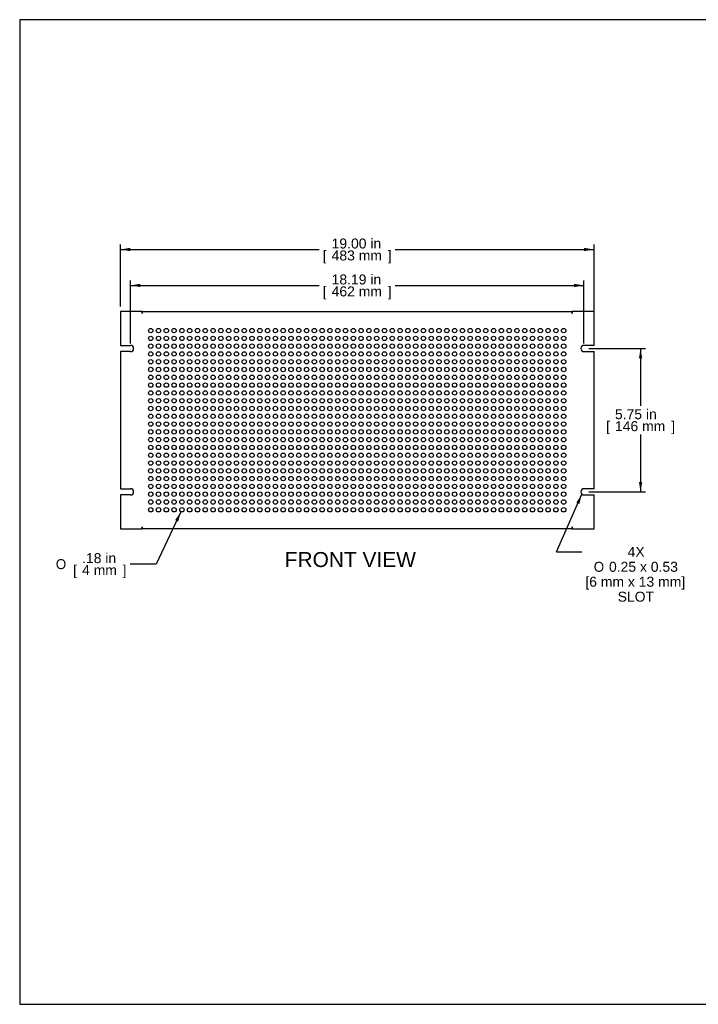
# Model space of a CAD drawing. Header units: inches. Extents: x 0 to 52.8, y -0.2 to 39.5.
# Tile 1 of 17: x 0 to 27.2, y 0 to 39.5. Entities that reach past the tile are written whole.
import ezdxf
from ezdxf.enums import TextEntityAlignment as Align

# ---------------------------------------------------------------- set-up
doc = ezdxf.new("R2010")
doc.units = ezdxf.units.IN
doc.header["$MEASUREMENT"] = 0
doc.layers.add('COM54345', color=7, linetype='Continuous')
doc.layers.add('Default', color=7, linetype='Continuous')
doc.styles.add('SEACAD_Arial', font='arial.ttf')
doc.styles.add('SEACAD_Solid_Edge_ANSI1_Symbols', font='txt')
doc.styles.add('SEACAD_Solid_Edge_ISO_GDT_Symbols', font='txt')
doc.dimstyles.new('WEB_SMALL', dxfattribs={"dimtxt": 0.4, "dimasz": 0.4, "dimexe": 0.2, "dimexo": 0.2, "dimgap": 0.2, "dimtad": 0, "dimtih": 1, "dimtoh": 1, "dimzin": 4, "dimdsep": 46, "dimtxsty": 'SEACAD_Arial', "dimblk1": '_SE_FILLED', "dimblk2": '_SE_FILLED', "dimsah": 1, "dimcen": 0.2, "dimadec": 0, "dimazin": 0, "dimtfac": 1, "dimtofl": 0, "dimtmove": 0, "dimatfit": 3, "dimfxl": 1, "dimtolj": 1, "dimtzin": 4, "dimarcsym": 0})

# ---------------------------------------------------------------- blocks, each defined once
blk = doc.blocks.new('SEANNOT_GROUP1')
at = {"layer": 'Default', "linetype": 'Continuous'}
blk.add_hatch(color=7, dxfattribs=at).paths.add_polyline_path([(22.446, 20.069), (22.546, 20.462), (22.324, 20.123)])
at = {"layer": 'Default', "color": 7, "linetype": 'Continuous'}
blk.add_line((21.53, 18.148), (22.547, 18.148), dxfattribs=at)
blk.add_lwpolyline([(21.53, 18.148), (22.546, 20.462)], dxfattribs=at)
for s, style, p in [('4X', 'SEACAD_Arial', (24.383, 18.348)), ('O', 'SEACAD_Solid_Edge_ISO_GDT_Symbols', (23.024, 17.748)), (' 0.25 x 0.53', 'SEACAD_Arial', (23.48, 17.748)), ('[6 mm x 13 mm]', 'SEACAD_Arial', (22.687, 17.148)), ('SLOT', 'SEACAD_Arial', (23.983, 16.548))]:
    blk.add_text(s, height=0.4, dxfattribs=dict(at, style=style)).set_placement(p, align=Align.TOP_LEFT)
blk = doc.blocks.new('SE2')
at = {"layer": 'COM54345', "color": 7, "linetype": 'Continuous'}
for p, q in [((4.037, 27.787), (4.037, 26.428)), ((4.912, 27.787), (4.037, 27.787)), ((4.912, 27.701), (4.912, 27.787)), ((4.912, 27.787), (22.162, 27.787)), ((4.912, 27.787), (4.912, 27.701)), ((4.912, 27.701), (4.912, 27.701)), ((23.037, 27.787), (22.162, 27.787)), ((22.162, 27.701), (22.162, 27.787)), ((22.162, 27.787), (22.162, 27.701)), ((22.162, 27.701), (22.162, 27.701)), ((23.037, 26.428), (23.037, 27.787)), ((4.037, 26.428), (4.443, 26.428)), ((4.037, 26.178), (4.037, 20.678)), ((4.443, 26.178), (4.037, 26.178)), ((23.037, 26.428), (22.631, 26.428)), ((22.631, 26.178), (23.037, 26.178)), ((23.037, 20.678), (23.037, 26.178)), ((4.037, 20.678), (4.443, 20.678)), ((23.037, 20.678), (22.631, 20.678)), ((4.037, 20.428), (4.037, 19.069)), ((4.443, 20.428), (4.037, 20.428)), ((22.631, 20.428), (23.037, 20.428)), ((23.037, 19.069), (23.037, 20.428)), ((4.037, 19.069), (4.912, 19.069)), ((4.912, 19.155), (4.912, 19.069)), ((4.912, 19.155), (4.912, 19.155)), ((4.912, 19.069), (4.912, 19.155)), ((22.162, 19.069), (4.912, 19.069)), ((22.162, 19.155), (22.162, 19.155)), ((22.162, 19.155), (22.162, 19.069)), ((22.162, 19.069), (22.162, 19.155)), ((22.162, 19.069), (23.037, 19.069))]:
    blk.add_line(p, q, dxfattribs=at)
for centre in [(5.256, 27.022), (5.568, 27.022), (5.881, 27.022), (6.193, 27.022), (6.506, 27.022), (6.818, 27.022), (7.131, 27.022), (7.443, 27.022), (7.756, 27.022), (8.068, 27.022), (8.381, 27.022), (8.693, 27.022), (9.006, 27.022), (9.318, 27.022), (9.631, 27.022), (9.943, 27.022), (10.256, 27.022), (10.568, 27.022), (10.881, 27.022), (11.193, 27.022), (11.506, 27.022), (11.818, 27.022), (12.131, 27.022), (12.443, 27.022), (12.756, 27.022), (13.068, 27.022), (13.381, 27.022), (13.693, 27.022), (14.006, 27.022), (14.318, 27.022), (14.631, 27.022), (14.943, 27.022), (15.256, 27.022), (15.568, 27.022), (15.881, 27.022), (16.193, 27.022), (16.506, 27.022), (16.818, 27.022), (17.131, 27.022), (17.443, 27.022), (17.756, 27.022), (18.068, 27.022), (18.381, 27.022), (18.693, 27.022), (19.006, 27.022), (19.318, 27.022), (19.631, 27.022), (19.943, 27.022), (20.256, 27.022), (20.568, 27.022), (20.881, 27.022), (21.193, 27.022), (21.506, 27.022), (21.818, 27.022), (5.256, 26.709), (5.256, 26.397), (5.568, 26.709), (5.568, 26.397), (5.881, 26.709), (5.881, 26.397), (6.193, 26.709), (6.193, 26.397), (6.506, 26.709), (6.506, 26.397), (6.818, 26.709), (6.818, 26.397), (7.131, 26.709), (7.131, 26.397), (7.443, 26.709), (7.443, 26.397), (7.756, 26.709), (7.756, 26.397), (8.068, 26.709), (8.068, 26.397), (8.381, 26.709), (8.381, 26.397), (8.693, 26.709), (8.693, 26.397), (9.006, 26.709), (9.006, 26.397), (9.318, 26.709), (9.318, 26.397), (9.631, 26.709), (9.631, 26.397), (9.943, 26.709), (9.943, 26.397), (10.256, 26.709), (10.256, 26.397), (10.568, 26.709), (10.568, 26.397), (10.881, 26.709), (10.881, 26.397), (11.193, 26.709), (11.193, 26.397), (11.506, 26.709), (11.506, 26.397), (11.818, 26.709), (11.818, 26.397), (12.131, 26.709), (12.131, 26.397), (12.443, 26.709), (12.443, 26.397), (12.756, 26.709), (12.756, 26.397), (13.068, 26.709), (13.068, 26.397), (13.381, 26.709), (13.381, 26.397), (13.693, 26.709), (13.693, 26.397), (14.006, 26.709), (14.006, 26.397), (14.318, 26.709), (14.318, 26.397), (14.631, 26.709), (14.631, 26.397), (14.943, 26.709), (14.943, 26.397), (15.256, 26.709), (15.256, 26.397), (15.568, 26.709), (15.568, 26.397), (15.881, 26.709), (15.881, 26.397), (16.193, 26.709), (16.193, 26.397), (16.506, 26.709), (16.506, 26.397), (16.818, 26.709), (16.818, 26.397), (17.131, 26.709), (17.131, 26.397), (17.443, 26.709), (17.443, 26.397), (17.756, 26.709), (17.756, 26.397), (18.068, 26.709), (18.068, 26.397), (18.381, 26.709), (18.381, 26.397), (18.693, 26.709), (18.693, 26.397), (19.006, 26.709), (19.006, 26.397), (19.318, 26.709), (19.318, 26.397), (19.631, 26.709), (19.631, 26.397), (19.943, 26.709), (19.943, 26.397), (20.256, 26.709), (20.256, 26.397), (20.568, 26.709), (20.568, 26.397), (20.881, 26.709), (20.881, 26.397), (21.193, 26.709), (21.193, 26.397), (21.506, 26.709), (21.506, 26.397), (21.818, 26.709), (21.818, 26.397), (5.256, 26.084), (5.568, 26.084), (5.881, 26.084), (6.193, 26.084), (6.506, 26.084), (6.818, 26.084), (7.131, 26.084), (7.443, 26.084), (7.756, 26.084), (8.068, 26.084), (8.381, 26.084), (8.693, 26.084), (9.006, 26.084), (9.318, 26.084), (9.631, 26.084), (9.943, 26.084), (10.256, 26.084), (10.568, 26.084), (10.881, 26.084), (11.193, 26.084), (11.506, 26.084), (11.818, 26.084), (12.131, 26.084), (12.443, 26.084), (12.756, 26.084), (13.068, 26.084), (13.381, 26.084), (13.693, 26.084), (14.006, 26.084), (14.318, 26.084), (14.631, 26.084), (14.943, 26.084), (15.256, 26.084), (15.568, 26.084), (15.881, 26.084), (16.193, 26.084), (16.506, 26.084), (16.818, 26.084), (17.131, 26.084), (17.443, 26.084), (17.756, 26.084), (18.068, 26.084), (18.381, 26.084), (18.693, 26.084), (19.006, 26.084), (19.318, 26.084), (19.631, 26.084), (19.943, 26.084), (20.256, 26.084), (20.568, 26.084), (20.881, 26.084), (21.193, 26.084), (21.506, 26.084), (21.818, 26.084), (5.256, 25.772), (5.568, 25.772), (5.881, 25.772), (6.193, 25.772), (6.506, 25.772), (6.818, 25.772), (7.131, 25.772), (7.443, 25.772), (7.756, 25.772), (8.068, 25.772), (8.381, 25.772), (8.693, 25.772), (9.006, 25.772), (9.318, 25.772), (9.631, 25.772), (9.943, 25.772), (10.256, 25.772), (10.568, 25.772), (10.881, 25.772), (11.193, 25.772), (11.506, 25.772), (11.818, 25.772), (12.131, 25.772), (12.443, 25.772), (12.756, 25.772), (13.068, 25.772), (13.381, 25.772), (13.693, 25.772), (14.006, 25.772), (14.318, 25.772), (14.631, 25.772), (14.943, 25.772), (15.256, 25.772), (15.568, 25.772), (15.881, 25.772), (16.193, 25.772), (16.506, 25.772), (16.818, 25.772), (17.131, 25.772), (17.443, 25.772), (17.756, 25.772), (18.068, 25.772), (18.381, 25.772), (18.693, 25.772), (19.006, 25.772), (19.318, 25.772), (19.631, 25.772), (19.943, 25.772), (20.256, 25.772), (20.568, 25.772), (20.881, 25.772), (21.193, 25.772), (21.506, 25.772), (21.818, 25.772), (5.256, 25.459), (5.568, 25.459), (5.881, 25.459), (6.193, 25.459), (6.506, 25.459), (6.818, 25.459), (7.131, 25.459), (7.443, 25.459), (7.756, 25.459), (8.068, 25.459), (8.381, 25.459), (8.693, 25.459), (9.006, 25.459), (9.318, 25.459), (9.631, 25.459), (9.943, 25.459), (10.256, 25.459), (10.568, 25.459), (10.881, 25.459), (11.193, 25.459), (11.506, 25.459), (11.818, 25.459), (12.131, 25.459), (12.443, 25.459), (12.756, 25.459), (13.068, 25.459), (13.381, 25.459), (13.693, 25.459), (14.006, 25.459), (14.318, 25.459), (14.631, 25.459), (14.943, 25.459), (15.256, 25.459), (15.568, 25.459), (15.881, 25.459), (16.193, 25.459), (16.506, 25.459), (16.818, 25.459), (17.131, 25.459), (17.443, 25.459), (17.756, 25.459), (18.068, 25.459), (18.381, 25.459), (18.693, 25.459), (19.006, 25.459), (19.318, 25.459), (19.631, 25.459), (19.943, 25.459), (20.256, 25.459), (20.568, 25.459), (20.881, 25.459), (21.193, 25.459), (21.506, 25.459), (21.818, 25.459), (5.256, 25.147), (5.256, 24.834), (5.568, 25.147), (5.568, 24.834), (5.881, 25.147), (5.881, 24.834), (6.193, 25.147), (6.193, 24.834), (6.506, 25.147), (6.506, 24.834), (6.818, 25.147), (6.818, 24.834), (7.131, 25.147), (7.131, 24.834), (7.443, 25.147), (7.443, 24.834), (7.756, 25.147), (7.756, 24.834), (8.068, 25.147), (8.068, 24.834), (8.381, 25.147), (8.381, 24.834), (8.693, 25.147), (8.693, 24.834), (9.006, 25.147), (9.006, 24.834), (9.318, 25.147), (9.318, 24.834), (9.631, 25.147), (9.631, 24.834), (9.943, 25.147), (9.943, 24.834), (10.256, 25.147), (10.256, 24.834), (10.568, 25.147), (10.568, 24.834), (10.881, 25.147), (10.881, 24.834), (11.193, 25.147), (11.193, 24.834), (11.506, 25.147), (11.506, 24.834), (11.818, 25.147), (11.818, 24.834), (12.131, 25.147), (12.131, 24.834), (12.443, 25.147), (12.443, 24.834), (12.756, 25.147), (12.756, 24.834), (13.068, 25.147), (13.068, 24.834), (13.381, 25.147), (13.381, 24.834), (13.693, 25.147), (13.693, 24.834), (14.006, 25.147), (14.006, 24.834), (14.318, 25.147), (14.318, 24.834), (14.631, 25.147), (14.631, 24.834), (14.943, 25.147), (14.943, 24.834), (15.256, 25.147), (15.256, 24.834), (15.568, 25.147), (15.568, 24.834), (15.881, 25.147), (15.881, 24.834), (16.193, 25.147), (16.193, 24.834), (16.506, 25.147), (16.506, 24.834), (16.818, 25.147), (16.818, 24.834), (17.131, 25.147), (17.131, 24.834), (17.443, 25.147), (17.443, 24.834), (17.756, 25.147), (17.756, 24.834), (18.068, 25.147), (18.068, 24.834), (18.381, 25.147), (18.381, 24.834), (18.693, 25.147), (18.693, 24.834), (19.006, 25.147), (19.006, 24.834), (19.318, 25.147), (19.318, 24.834), (19.631, 25.147), (19.631, 24.834), (19.943, 25.147), (19.943, 24.834), (20.256, 25.147), (20.256, 24.834), (20.568, 25.147), (20.568, 24.834), (20.881, 25.147), (20.881, 24.834), (21.193, 25.147), (21.193, 24.834), (21.506, 25.147), (21.506, 24.834), (21.818, 25.147), (21.818, 24.834), (5.256, 24.522), (5.568, 24.522), (5.881, 24.522), (6.193, 24.522), (6.506, 24.522), (6.818, 24.522), (7.131, 24.522), (7.443, 24.522), (7.756, 24.522), (8.068, 24.522), (8.381, 24.522), (8.693, 24.522), (9.006, 24.522), (9.318, 24.522), (9.631, 24.522), (9.943, 24.522), (10.256, 24.522), (10.568, 24.522), (10.881, 24.522), (11.193, 24.522), (11.506, 24.522), (11.818, 24.522), (12.131, 24.522), (12.443, 24.522), (12.756, 24.522), (13.068, 24.522), (13.381, 24.522), (13.693, 24.522), (14.006, 24.522), (14.318, 24.522), (14.631, 24.522), (14.943, 24.522), (15.256, 24.522), (15.568, 24.522), (15.881, 24.522), (16.193, 24.522), (16.506, 24.522), (16.818, 24.522), (17.131, 24.522), (17.443, 24.522), (17.756, 24.522), (18.068, 24.522), (18.381, 24.522), (18.693, 24.522), (19.006, 24.522), (19.318, 24.522), (19.631, 24.522), (19.943, 24.522), (20.256, 24.522), (20.568, 24.522), (20.881, 24.522), (21.193, 24.522), (21.506, 24.522), (21.818, 24.522), (5.256, 24.209), (5.568, 24.209), (5.881, 24.209), (6.193, 24.209), (6.506, 24.209), (6.818, 24.209), (7.131, 24.209), (7.443, 24.209), (7.756, 24.209), (8.068, 24.209), (8.381, 24.209), (8.693, 24.209), (9.006, 24.209), (9.318, 24.209), (9.631, 24.209), (9.943, 24.209), (10.256, 24.209), (10.568, 24.209), (10.881, 24.209), (11.193, 24.209), (11.506, 24.209), (11.818, 24.209), (12.131, 24.209), (12.443, 24.209), (12.756, 24.209), (13.068, 24.209), (13.381, 24.209), (13.693, 24.209), (14.006, 24.209), (14.318, 24.209), (14.631, 24.209), (14.943, 24.209), (15.256, 24.209), (15.568, 24.209), (15.881, 24.209), (16.193, 24.209), (16.506, 24.209), (16.818, 24.209), (17.131, 24.209), (17.443, 24.209), (17.756, 24.209), (18.068, 24.209), (18.381, 24.209), (18.693, 24.209), (19.006, 24.209), (19.318, 24.209), (19.631, 24.209), (19.943, 24.209), (20.256, 24.209), (20.568, 24.209), (20.881, 24.209), (21.193, 24.209), (21.506, 24.209), (21.818, 24.209), (5.256, 23.897), (5.568, 23.897), (5.881, 23.897), (6.193, 23.897), (6.506, 23.897), (6.818, 23.897), (7.131, 23.897), (7.443, 23.897), (7.756, 23.897), (8.068, 23.897), (8.381, 23.897), (8.693, 23.897), (9.006, 23.897), (9.318, 23.897), (9.631, 23.897), (9.943, 23.897), (10.256, 23.897), (10.568, 23.897), (10.881, 23.897), (11.193, 23.897), (11.506, 23.897), (11.818, 23.897), (12.131, 23.897), (12.443, 23.897), (12.756, 23.897), (13.068, 23.897), (13.381, 23.897), (13.693, 23.897), (14.006, 23.897), (14.318, 23.897), (14.631, 23.897), (14.943, 23.897), (15.256, 23.897), (15.568, 23.897), (15.881, 23.897), (16.193, 23.897), (16.506, 23.897), (16.818, 23.897), (17.131, 23.897), (17.443, 23.897), (17.756, 23.897), (18.068, 23.897), (18.381, 23.897), (18.693, 23.897), (19.006, 23.897), (19.318, 23.897), (19.631, 23.897), (19.943, 23.897), (20.256, 23.897), (20.568, 23.897), (20.881, 23.897), (21.193, 23.897), (21.506, 23.897), (21.818, 23.897), (5.256, 23.584), (5.256, 23.272), (5.568, 23.584), (5.568, 23.272), (5.881, 23.584), (5.881, 23.272), (6.193, 23.584), (6.193, 23.272), (6.506, 23.584), (6.506, 23.272), (6.818, 23.584), (6.818, 23.272), (7.131, 23.584), (7.131, 23.272), (7.443, 23.584), (7.443, 23.272), (7.756, 23.584), (7.756, 23.272), (8.068, 23.584), (8.068, 23.272), (8.381, 23.584), (8.381, 23.272), (8.693, 23.584), (8.693, 23.272), (9.006, 23.584), (9.006, 23.272), (9.318, 23.584), (9.318, 23.272), (9.631, 23.584), (9.631, 23.272), (9.943, 23.584), (9.943, 23.272), (10.256, 23.584), (10.256, 23.272), (10.568, 23.584), (10.568, 23.272), (10.881, 23.584), (10.881, 23.272), (11.193, 23.584), (11.193, 23.272), (11.506, 23.584), (11.506, 23.272), (11.818, 23.584), (11.818, 23.272), (12.131, 23.584), (12.131, 23.272), (12.443, 23.584), (12.443, 23.272), (12.756, 23.584), (12.756, 23.272), (13.068, 23.584), (13.068, 23.272), (13.381, 23.584), (13.381, 23.272), (13.693, 23.584), (13.693, 23.272), (14.006, 23.584), (14.006, 23.272), (14.318, 23.584), (14.318, 23.272), (14.631, 23.584), (14.631, 23.272), (14.943, 23.584), (14.943, 23.272), (15.256, 23.584), (15.256, 23.272), (15.568, 23.584), (15.568, 23.272), (15.881, 23.584), (15.881, 23.272), (16.193, 23.584), (16.193, 23.272), (16.506, 23.584), (16.506, 23.272), (16.818, 23.584), (16.818, 23.272), (17.131, 23.584), (17.131, 23.272), (17.443, 23.584), (17.443, 23.272), (17.756, 23.584), (17.756, 23.272), (18.068, 23.584), (18.068, 23.272), (18.381, 23.584), (18.381, 23.272), (18.693, 23.584), (18.693, 23.272), (19.006, 23.584), (19.006, 23.272), (19.318, 23.584), (19.318, 23.272), (19.631, 23.584), (19.631, 23.272), (19.943, 23.584), (19.943, 23.272), (20.256, 23.584), (20.256, 23.272), (20.568, 23.584), (20.568, 23.272), (20.881, 23.584), (20.881, 23.272), (21.193, 23.584), (21.193, 23.272), (21.506, 23.584), (21.506, 23.272), (21.818, 23.584), (21.818, 23.272), (5.256, 22.959), (5.568, 22.959), (5.881, 22.959), (6.193, 22.959), (6.506, 22.959), (6.818, 22.959), (7.131, 22.959), (7.443, 22.959), (7.756, 22.959), (8.068, 22.959), (8.381, 22.959), (8.693, 22.959), (9.006, 22.959), (9.318, 22.959), (9.631, 22.959), (9.943, 22.959), (10.256, 22.959), (10.568, 22.959), (10.881, 22.959), (11.193, 22.959), (11.506, 22.959), (11.818, 22.959), (12.131, 22.959), (12.443, 22.959), (12.756, 22.959), (13.068, 22.959), (13.381, 22.959), (13.693, 22.959), (14.006, 22.959), (14.318, 22.959), (14.631, 22.959), (14.943, 22.959), (15.256, 22.959), (15.568, 22.959), (15.881, 22.959), (16.193, 22.959), (16.506, 22.959), (16.818, 22.959), (17.131, 22.959), (17.443, 22.959), (17.756, 22.959), (18.068, 22.959), (18.381, 22.959), (18.693, 22.959), (19.006, 22.959), (19.318, 22.959), (19.631, 22.959), (19.943, 22.959), (20.256, 22.959), (20.568, 22.959), (20.881, 22.959), (21.193, 22.959), (21.506, 22.959), (21.818, 22.959), (5.256, 22.647), (5.568, 22.647), (5.881, 22.647), (6.193, 22.647), (6.506, 22.647), (6.818, 22.647), (7.131, 22.647), (7.443, 22.647), (7.756, 22.647), (8.068, 22.647), (8.381, 22.647), (8.693, 22.647), (9.006, 22.647), (9.318, 22.647), (9.631, 22.647), (9.943, 22.647), (10.256, 22.647), (10.568, 22.647), (10.881, 22.647), (11.193, 22.647), (11.506, 22.647), (11.818, 22.647), (12.131, 22.647), (12.443, 22.647), (12.756, 22.647), (13.068, 22.647), (13.381, 22.647), (13.693, 22.647), (14.006, 22.647), (14.318, 22.647), (14.631, 22.647), (14.943, 22.647), (15.256, 22.647), (15.568, 22.647), (15.881, 22.647), (16.193, 22.647), (16.506, 22.647), (16.818, 22.647), (17.131, 22.647), (17.443, 22.647), (17.756, 22.647), (18.068, 22.647), (18.381, 22.647), (18.693, 22.647), (19.006, 22.647), (19.318, 22.647), (19.631, 22.647), (19.943, 22.647), (20.256, 22.647), (20.568, 22.647), (20.881, 22.647), (21.193, 22.647), (21.506, 22.647), (21.818, 22.647), (5.256, 22.334), (5.568, 22.334), (5.881, 22.334), (6.193, 22.334), (6.506, 22.334), (6.818, 22.334), (7.131, 22.334), (7.443, 22.334), (7.756, 22.334), (8.068, 22.334), (8.381, 22.334), (8.693, 22.334), (9.006, 22.334), (9.318, 22.334), (9.631, 22.334), (9.943, 22.334), (10.256, 22.334), (10.568, 22.334), (10.881, 22.334), (11.193, 22.334), (11.506, 22.334), (11.818, 22.334), (12.131, 22.334), (12.443, 22.334), (12.756, 22.334), (13.068, 22.334), (13.381, 22.334), (13.693, 22.334), (14.006, 22.334), (14.318, 22.334), (14.631, 22.334), (14.943, 22.334), (15.256, 22.334), (15.568, 22.334), (15.881, 22.334), (16.193, 22.334), (16.506, 22.334), (16.818, 22.334), (17.131, 22.334), (17.443, 22.334), (17.756, 22.334), (18.068, 22.334), (18.381, 22.334), (18.693, 22.334), (19.006, 22.334), (19.318, 22.334), (19.631, 22.334), (19.943, 22.334), (20.256, 22.334), (20.568, 22.334), (20.881, 22.334), (21.193, 22.334), (21.506, 22.334), (21.818, 22.334), (5.256, 22.022), (5.256, 21.709), (5.568, 22.022), (5.568, 21.709), (5.881, 22.022), (5.881, 21.709), (6.193, 22.022), (6.193, 21.709), (6.506, 22.022), (6.506, 21.709), (6.818, 22.022), (6.818, 21.709), (7.131, 22.022), (7.131, 21.709), (7.443, 22.022), (7.443, 21.709), (7.756, 22.022), (7.756, 21.709), (8.068, 22.022), (8.068, 21.709), (8.381, 22.022), (8.381, 21.709), (8.693, 22.022), (8.693, 21.709), (9.006, 22.022), (9.006, 21.709), (9.318, 22.022), (9.318, 21.709), (9.631, 22.022), (9.631, 21.709), (9.943, 22.022), (9.943, 21.709), (10.256, 22.022), (10.256, 21.709), (10.568, 22.022), (10.568, 21.709), (10.881, 22.022), (10.881, 21.709), (11.193, 22.022), (11.193, 21.709), (11.506, 22.022), (11.506, 21.709), (11.818, 22.022), (11.818, 21.709), (12.131, 22.022), (12.131, 21.709), (12.443, 22.022), (12.443, 21.709), (12.756, 22.022), (12.756, 21.709), (13.068, 22.022), (13.068, 21.709), (13.381, 22.022), (13.381, 21.709), (13.693, 22.022), (13.693, 21.709), (14.006, 22.022), (14.006, 21.709), (14.318, 22.022), (14.318, 21.709), (14.631, 22.022), (14.631, 21.709), (14.943, 22.022), (14.943, 21.709), (15.256, 22.022), (15.256, 21.709), (15.568, 22.022), (15.568, 21.709), (15.881, 22.022), (15.881, 21.709), (16.193, 22.022), (16.193, 21.709), (16.506, 22.022), (16.506, 21.709), (16.818, 22.022), (16.818, 21.709), (17.131, 22.022), (17.131, 21.709), (17.443, 22.022), (17.443, 21.709), (17.756, 22.022), (17.756, 21.709), (18.068, 22.022), (18.068, 21.709), (18.381, 22.022), (18.381, 21.709), (18.693, 22.022), (18.693, 21.709), (19.006, 22.022), (19.006, 21.709), (19.318, 22.022), (19.318, 21.709), (19.631, 22.022), (19.631, 21.709), (19.943, 22.022), (19.943, 21.709), (20.256, 22.022), (20.256, 21.709), (20.568, 22.022), (20.568, 21.709), (20.881, 22.022), (20.881, 21.709), (21.193, 22.022), (21.193, 21.709), (21.506, 22.022), (21.506, 21.709), (21.818, 22.022), (21.818, 21.709), (5.256, 21.397), (5.568, 21.397), (5.881, 21.397), (6.193, 21.397), (6.506, 21.397), (6.818, 21.397), (7.131, 21.397), (7.443, 21.397), (7.756, 21.397), (8.068, 21.397), (8.381, 21.397), (8.693, 21.397), (9.006, 21.397), (9.318, 21.397), (9.631, 21.397), (9.943, 21.397), (10.256, 21.397), (10.568, 21.397), (10.881, 21.397), (11.193, 21.397), (11.506, 21.397), (11.818, 21.397), (12.131, 21.397), (12.443, 21.397), (12.756, 21.397), (13.068, 21.397), (13.381, 21.397), (13.693, 21.397), (14.006, 21.397), (14.318, 21.397), (14.631, 21.397), (14.943, 21.397), (15.256, 21.397), (15.568, 21.397), (15.881, 21.397), (16.193, 21.397), (16.506, 21.397), (16.818, 21.397), (17.131, 21.397), (17.443, 21.397), (17.756, 21.397), (18.068, 21.397), (18.381, 21.397), (18.693, 21.397), (19.006, 21.397), (19.318, 21.397), (19.631, 21.397), (19.943, 21.397), (20.256, 21.397), (20.568, 21.397), (20.881, 21.397), (21.193, 21.397), (21.506, 21.397), (21.818, 21.397), (5.256, 21.084), (5.568, 21.084), (5.881, 21.084), (6.193, 21.084), (6.506, 21.084), (6.818, 21.084), (7.131, 21.084), (7.443, 21.084), (7.756, 21.084), (8.068, 21.084), (8.381, 21.084), (8.693, 21.084), (9.006, 21.084), (9.318, 21.084), (9.631, 21.084), (9.943, 21.084), (10.256, 21.084), (10.568, 21.084), (10.881, 21.084), (11.193, 21.084), (11.506, 21.084), (11.818, 21.084), (12.131, 21.084), (12.443, 21.084), (12.756, 21.084), (13.068, 21.084), (13.381, 21.084), (13.693, 21.084), (14.006, 21.084), (14.318, 21.084), (14.631, 21.084), (14.943, 21.084), (15.256, 21.084), (15.568, 21.084), (15.881, 21.084), (16.193, 21.084), (16.506, 21.084), (16.818, 21.084), (17.131, 21.084), (17.443, 21.084), (17.756, 21.084), (18.068, 21.084), (18.381, 21.084), (18.693, 21.084), (19.006, 21.084), (19.318, 21.084), (19.631, 21.084), (19.943, 21.084), (20.256, 21.084), (20.568, 21.084), (20.881, 21.084), (21.193, 21.084), (21.506, 21.084), (21.818, 21.084), (5.256, 20.772), (5.256, 20.459), (5.568, 20.772), (5.568, 20.459), (5.881, 20.772), (5.881, 20.459), (6.193, 20.772), (6.193, 20.459), (6.506, 20.772), (6.506, 20.459), (6.818, 20.772), (6.818, 20.459), (7.131, 20.772), (7.131, 20.459), (7.443, 20.772), (7.443, 20.459), (7.756, 20.772), (7.756, 20.459), (8.068, 20.772), (8.068, 20.459), (8.381, 20.772), (8.381, 20.459), (8.693, 20.772), (8.693, 20.459), (9.006, 20.772), (9.006, 20.459), (9.318, 20.772), (9.318, 20.459), (9.631, 20.772), (9.631, 20.459), (9.943, 20.772), (9.943, 20.459), (10.256, 20.772), (10.256, 20.459), (10.568, 20.772), (10.568, 20.459), (10.881, 20.772), (10.881, 20.459), (11.193, 20.772), (11.193, 20.459), (11.506, 20.772), (11.506, 20.459), (11.818, 20.772), (11.818, 20.459), (12.131, 20.772), (12.131, 20.459), (12.443, 20.772), (12.443, 20.459), (12.756, 20.772), (12.756, 20.459), (13.068, 20.772), (13.068, 20.459), (13.381, 20.772), (13.381, 20.459), (13.693, 20.772), (13.693, 20.459), (14.006, 20.772), (14.006, 20.459), (14.318, 20.772), (14.318, 20.459), (14.631, 20.772), (14.631, 20.459), (14.943, 20.772), (14.943, 20.459), (15.256, 20.772), (15.256, 20.459), (15.568, 20.772), (15.568, 20.459), (15.881, 20.772), (15.881, 20.459), (16.193, 20.772), (16.193, 20.459), (16.506, 20.772), (16.506, 20.459), (16.818, 20.772), (16.818, 20.459), (17.131, 20.772), (17.131, 20.459), (17.443, 20.772), (17.443, 20.459), (17.756, 20.772), (17.756, 20.459), (18.068, 20.772), (18.068, 20.459), (18.381, 20.772), (18.381, 20.459), (18.693, 20.772), (18.693, 20.459), (19.006, 20.772), (19.006, 20.459), (19.318, 20.772), (19.318, 20.459), (19.631, 20.772), (19.631, 20.459), (19.943, 20.772), (19.943, 20.459), (20.256, 20.772), (20.256, 20.459), (20.568, 20.772), (20.568, 20.459), (20.881, 20.772), (20.881, 20.459), (21.193, 20.772), (21.193, 20.459), (21.506, 20.772), (21.506, 20.459), (21.818, 20.772), (21.818, 20.459), (5.256, 20.147), (5.568, 20.147), (5.881, 20.147), (6.193, 20.147), (6.506, 20.147), (6.818, 20.147), (7.131, 20.147), (7.443, 20.147), (7.756, 20.147), (8.068, 20.147), (8.381, 20.147), (8.693, 20.147), (9.006, 20.147), (9.318, 20.147), (9.631, 20.147), (9.943, 20.147), (10.256, 20.147), (10.568, 20.147), (10.881, 20.147), (11.193, 20.147), (11.506, 20.147), (11.818, 20.147), (12.131, 20.147), (12.443, 20.147), (12.756, 20.147), (13.068, 20.147), (13.381, 20.147), (13.693, 20.147), (14.006, 20.147), (14.318, 20.147), (14.631, 20.147), (14.943, 20.147), (15.256, 20.147), (15.568, 20.147), (15.881, 20.147), (16.193, 20.147), (16.506, 20.147), (16.818, 20.147), (17.131, 20.147), (17.443, 20.147), (17.756, 20.147), (18.068, 20.147), (18.381, 20.147), (18.693, 20.147), (19.006, 20.147), (19.318, 20.147), (19.631, 20.147), (19.943, 20.147), (20.256, 20.147), (20.568, 20.147), (20.881, 20.147), (21.193, 20.147), (21.506, 20.147), (21.818, 20.147), (5.256, 19.834), (5.568, 19.834), (5.881, 19.834), (6.193, 19.834), (6.506, 19.834), (6.818, 19.834), (7.131, 19.834), (7.443, 19.834), (7.756, 19.834), (8.068, 19.834), (8.381, 19.834), (8.693, 19.834), (9.006, 19.834), (9.318, 19.834), (9.631, 19.834), (9.943, 19.834), (10.256, 19.834), (10.568, 19.834), (10.881, 19.834), (11.193, 19.834), (11.506, 19.834), (11.818, 19.834), (12.131, 19.834), (12.443, 19.834), (12.756, 19.834), (13.068, 19.834), (13.381, 19.834), (13.693, 19.834), (14.006, 19.834), (14.318, 19.834), (14.631, 19.834), (14.943, 19.834), (15.256, 19.834), (15.568, 19.834), (15.881, 19.834), (16.193, 19.834), (16.506, 19.834), (16.818, 19.834), (17.131, 19.834), (17.443, 19.834), (17.756, 19.834), (18.068, 19.834), (18.381, 19.834), (18.693, 19.834), (19.006, 19.834), (19.318, 19.834), (19.631, 19.834), (19.943, 19.834), (20.256, 19.834), (20.568, 19.834), (20.881, 19.834), (21.193, 19.834), (21.506, 19.834), (21.818, 19.834)]:
    blk.add_circle(centre, 0.0885, dxfattribs=at)
for centre, start, end in [((4.443, 26.303), 270, 90), ((22.631, 26.303), 90, 270), ((4.443, 20.553), 270, 90), ((22.631, 20.553), 90, 270)]:
    blk.add_arc(centre, 0.125, start, end, dxfattribs=at)
blk = doc.blocks.new('DMBLK256')
at = {"layer": 'Default', "linetype": 'Continuous', "transparency": 16777216}
for points in [[(4.437, 30.34), (4.037, 30.274), (4.437, 30.207)], [(22.637, 30.34), (22.637, 30.207), (23.037, 30.274)]]:
    blk.add_hatch(color=7, dxfattribs=at).paths.add_polyline_path(points)
at = {"layer": 'Default', "color": 7, "linetype": 'Continuous', "transparency": 16777216}
for p, q in [((4.037, 27.987), (4.037, 30.474)), ((23.037, 27.308), (23.037, 30.474)), ((4.037, 30.274), (12.014, 30.274)), ((15.06, 30.274), (23.037, 30.274))]:
    blk.add_line(p, q, dxfattribs=at)
at = {"layer": 'Default', "color": 7, "linetype": 'Continuous', "transparency": 16777216, "style": 'SEACAD_Arial'}
for s, p in [('19.00 in', (12.511, 30.714)), ('[', (12.154, 30.234)), ('483 mm', (12.511, 30.234)), (']', (14.763, 30.234))]:
    blk.add_text(s, height=0.4, dxfattribs=at).set_placement(p, align=Align.TOP_LEFT)
blk = doc.blocks.new('_SE_FILLED')
at = {"color": 0}
blk.add_line((0, 0), (-1, 0), dxfattribs=at)
blk.add_solid([(0, 0), (-1, -0.1665), (-1, 0.1665), (0, 0)], dxfattribs=at)
blk = doc.blocks.new('DMBLK257')
at = {"layer": 'Default', "linetype": 'Continuous', "transparency": 16777216}
for points in [[(24.968, 25.903), (24.901, 26.303), (24.835, 25.903)], [(24.968, 20.953), (24.835, 20.953), (24.901, 20.553)]]:
    blk.add_hatch(color=7, dxfattribs=at).paths.add_polyline_path(points)
at = {"layer": 'Default', "color": 7, "linetype": 'Continuous', "transparency": 16777216}
for p, q in [((22.831, 26.303), (25.101, 26.303)), ((24.901, 26.303), (24.901, 24.008)), ((24.901, 22.848), (24.901, 20.553)), ((22.831, 20.553), (25.101, 20.553))]:
    blk.add_line(p, q, dxfattribs=at)
at = {"layer": 'Default', "color": 7, "linetype": 'Continuous', "transparency": 16777216, "style": 'SEACAD_Arial'}
for s, p in [('5.75 in', (23.875, 23.868)), ('[', (23.519, 23.388)), ('146 mm', (23.875, 23.388)), (']', (26.128, 23.388))]:
    blk.add_text(s, height=0.4, dxfattribs=at).set_placement(p, align=Align.TOP_LEFT)
blk = doc.blocks.new('DMBLK259')
at = {"layer": 'Default', "linetype": 'Continuous', "transparency": 16777216}
blk.add_hatch(color=7, dxfattribs=at).paths.add_polyline_path([(6.356, 19.364), (6.468, 19.754), (6.236, 19.422)])
at = {"layer": 'Default', "color": 7, "linetype": 'Continuous', "transparency": 16777216}
for p, q in [((6.468, 19.754), (5.47, 17.655)), ((5.47, 17.655), (4.425, 17.655))]:
    blk.add_line(p, q, dxfattribs=at)
for s, style, p in [('O', 'SEACAD_Solid_Edge_ANSI1_Symbols', (1.449, 17.855)), ('.18 in', 'SEACAD_Arial', (2.502, 18.095)), ('[', 'SEACAD_Arial', (2.145, 17.615)), ('4 mm', 'SEACAD_Arial', (2.502, 17.615)), (']', 'SEACAD_Arial', (4.128, 17.615))]:
    blk.add_text(s, height=0.4, dxfattribs=dict(at, style=style)).set_placement(p, align=Align.TOP_LEFT)
blk = doc.blocks.new('DMBLK260')
at = {"layer": 'Default', "linetype": 'Continuous', "transparency": 16777216}
for points in [[(4.843, 28.899), (4.443, 28.832), (4.843, 28.766)], [(22.231, 28.899), (22.231, 28.766), (22.631, 28.832)]]:
    blk.add_hatch(color=7, dxfattribs=at).paths.add_polyline_path(points)
at = {"layer": 'Default', "color": 7, "linetype": 'Continuous', "transparency": 16777216}
for p, q in [((4.443, 26.503), (4.443, 29.032)), ((4.443, 28.832), (12.014, 28.832)), ((15.06, 28.832), (22.631, 28.832)), ((22.631, 26.503), (22.631, 29.032))]:
    blk.add_line(p, q, dxfattribs=at)
at = {"layer": 'Default', "color": 7, "linetype": 'Continuous', "transparency": 16777216, "style": 'SEACAD_Arial'}
for s, p in [('18.19 in', (12.511, 29.272)), ('[', (12.154, 28.792)), ('462 mm', (12.511, 28.792)), (']', (14.763, 28.792))]:
    blk.add_text(s, height=0.4, dxfattribs=at).set_placement(p, align=Align.TOP_LEFT)

msp = doc.modelspace()

# ---------------------------------------------------------------- linework, layer by layer
at = {"layer": 'Default', "color": 7, "linetype": 'Continuous'}
for p, q in [((52.845, 39.49), (0, 39.49)), ((0, 39.49), (0, 0)), ((0, 0), (52.845, 0))]:
    msp.add_line(p, q, dxfattribs=at)

# ---------------------------------------------------------------- block references
at = {"layer": 'Default'}
for name in ['SE2', 'SEANNOT_GROUP1']:
    msp.add_blockref(name, (0, 0), dxfattribs=at)

# ---------------------------------------------------------------- texts
at = {"layer": 'Default', "color": 7, "linetype": 'Continuous', "style": 'SEACAD_Arial'}
msp.add_text('FRONT VIEW', height=0.6, dxfattribs=at).set_placement((10.631, 18.139), align=Align.TOP_LEFT)

# ---------------------------------------------------------------- dimensions: what is measured, and where the dimension line sits
at = {"layer": 'Default', "color": 7, "linetype": 'Continuous'}
dim = msp.add_linear_dim(base=(23.037, 30.274), p1=(4.037, 26.428), p2=(23.037, 27.108), text='\\A1;<>', dimstyle='WEB_SMALL', override={"dimpost": '\\X'}, dxfattribs=at)
dim.commit()
dim.dimension.update_dxf_attribs({"geometry": 'DMBLK256', "text_midpoint": (13.537, 30.274), "dimtype": 160})
for base, p1, p2, angle, picture, middle in [((4.443, 28.832), (4.443, 26.303), (22.631, 26.303), 0, 'DMBLK260', (13.537, 28.832)), ((24.901, 26.303), (22.631, 26.303), (22.631, 20.553), 270, 'DMBLK257', (24.901, 23.428))]:
    dim = msp.add_linear_dim(base=base, p1=p1, p2=p2, angle=angle, text='\\A1;<>', dimstyle='WEB_SMALL', override={"dimpost": '\\X'}, dxfattribs=at)
    dim.commit()
    dim.dimension.update_dxf_attribs({"geometry": picture, "text_midpoint": middle, "dimtype": 161})
dim = msp.add_diameter_dim_2p(p1=(6.544, 19.914), p2=(6.468, 19.754), text='\\A1;<>', dimstyle='WEB_SMALL', override={"dimpost": '\\X'}, dxfattribs=at)
dim.commit()
dim.dimension.update_dxf_attribs({"geometry": 'DMBLK259', "text_midpoint": (4.425, 17.655), "dimtype": 163})

doc.saveas('drawing.dxf')
